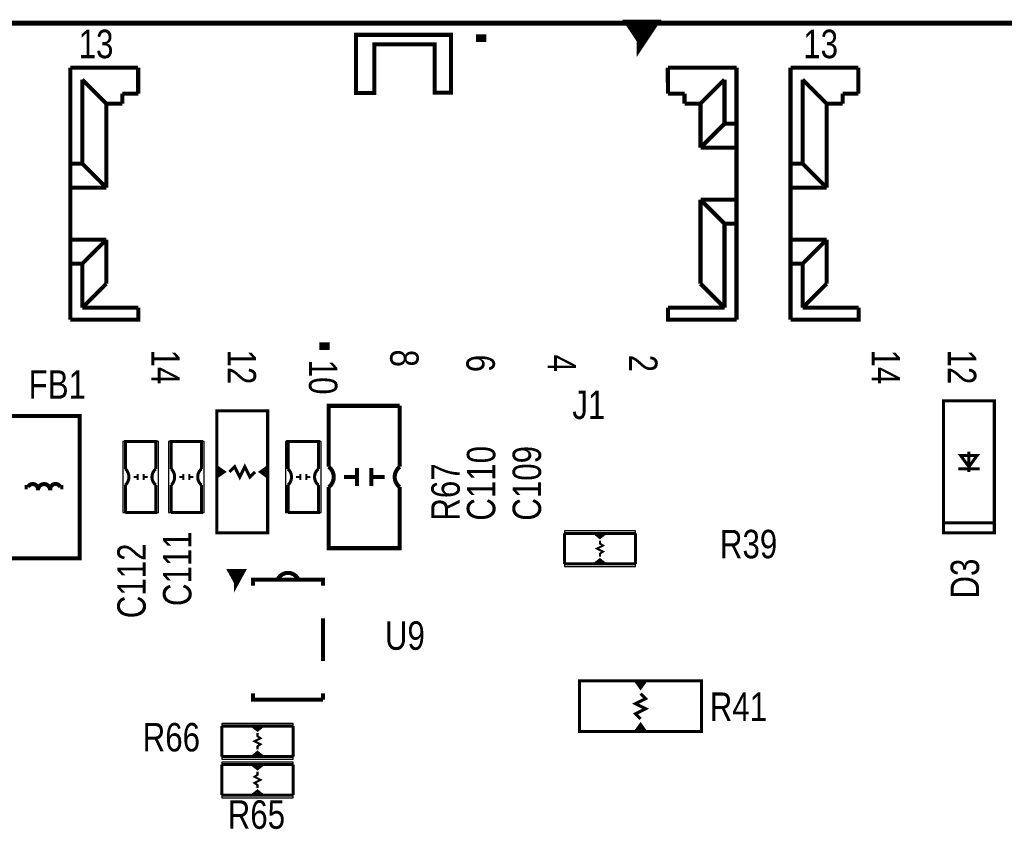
# Model space of a CAD drawing. Extents: x 0 to 180, y 0 to 69.
# Tile 4 of 6: x 24 to 49, y 49 to 69. Entities that reach past the tile are written whole.
import ezdxf
from ezdxf.enums import TextEntityAlignment as Align

# ---------------------------------------------------------------- set-up
doc = ezdxf.new("R2010")
doc.units = 0
for name, color, linetype in [('BG_OUTLINE', 254, 'CONTINUOUS'), ('PG_SILKSCREEN_TOP', 92, 'CONTINUOUS'), ('RD_SILKSCREEN_TOP', 20, 'CONTINUOUS')]:
    doc.layers.add(name, color=color, linetype=linetype)

msp = doc.modelspace()

# ---------------------------------------------------------------- linework, layer by layer
at = {"layer": 'BG_OUTLINE', "const_width": 0.127}
msp.add_lwpolyline([(96.999806, 69.000116), (0, 69.000116)], dxfattribs=at)
at = {"layer": 'PG_SILKSCREEN_TOP'}
for points, const_width in [([(39.960042, 68.576952), (39.706042, 68.957952), (40.214042, 68.957952), (39.960042, 68.576952), (39.960042, 68.957952)], 0.254), ([(35.191446, 67.271646), (35.191446, 68.706492), (32.817054, 68.706492), (32.817054, 67.250818), (33.27146, 67.250818), (33.27146, 68.469002), (34.778696, 68.469002), (34.778696, 67.261232), (35.191446, 67.261232), (35.191446, 67.271646)], 0.1016), ([(35.944048, 68.530978), (35.944048, 68.721986)], 0.254), ([(25.674828, 61.587888), (25.674828, 67.888104)], 0.1016), ([(25.674828, 61.587888), (25.674828, 67.888104)], 0.1016), ([(25.674828, 61.587888), (25.674828, 67.888104)], 0.1016), ([(25.674828, 67.888104), (27.36977, 67.888104)], 0.1016), ([(25.674828, 67.888104), (27.36977, 67.888104)], 0.1016), ([(27.370278, 67.238118), (27.36977, 67.888104)], 0.1016), ([(40.608758, 67.888104), (42.325036, 67.888104)], 0.1016), ([(40.608758, 67.888104), (40.609266, 67.238118)], 0.1016), ([(42.325036, 67.888104), (42.325036, 61.587888)], 0.1016), ([(42.325036, 61.587888), (42.325036, 67.888104)], 0.1016), ([(42.325036, 61.587888), (42.325036, 67.888104)], 0.1016), ([(43.674792, 61.587888), (43.674792, 67.888104)], 0.1016), ([(43.674792, 61.587888), (43.674792, 67.888104)], 0.1016), ([(43.674792, 61.587888), (43.674792, 67.888104)], 0.1016), ([(43.674792, 67.888104), (45.369734, 67.888104)], 0.1016), ([(43.674792, 67.888104), (45.369734, 67.888104)], 0.1016), ([(45.370242, 67.238118), (45.369734, 67.888104)], 0.1016), ([(25.975056, 67.587876), (26.575004, 66.987928)], 0.1016), ([(25.975056, 65.488058), (25.975056, 67.587876)], 0.1016), ([(42.024808, 67.587876), (41.42486, 66.987928)], 0.1016), ([(42.024808, 67.587876), (42.024808, 66.488056)], 0.1016), ([(43.97502, 67.587876), (44.574968, 66.987928)], 0.1016), ([(43.97502, 65.488058), (43.97502, 67.587876)], 0.1016), ([(26.975054, 66.987928), (26.975054, 67.238118)], 0.1016), ([(27.370278, 67.238118), (26.975054, 67.238118)], 0.1016), ([(41.02481, 67.238118), (40.609266, 67.238118)], 0.1016), ([(41.02481, 67.238118), (41.02481, 66.987928)], 0.1016), ([(44.975018, 66.987928), (44.975018, 67.238118)], 0.1016), ([(45.370242, 67.238118), (44.975018, 67.238118)], 0.1016), ([(26.575004, 66.987928), (26.975054, 66.987928)], 0.1016), ([(26.575004, 64.88811), (26.575004, 66.987928)], 0.1016), ([(41.02481, 66.987928), (41.42486, 66.987928)], 0.1016), ([(41.42486, 65.888108), (41.42486, 66.987928)], 0.1016), ([(44.574968, 66.987928), (44.975018, 66.987928)], 0.1016), ([(44.574968, 64.88811), (44.574968, 66.987928)], 0.1016), ([(42.024808, 66.488056), (41.42486, 65.888108)], 0.1016), ([(42.325036, 66.488056), (42.024808, 66.488056)], 0.1016), ([(41.42486, 65.888108), (42.325036, 65.888108)], 0.1016), ([(25.674828, 65.488058), (25.975056, 65.488058)], 0.1016), ([(26.575004, 64.88811), (25.975056, 65.488058)], 0.1016), ([(43.674792, 65.488058), (43.97502, 65.488058)], 0.1016), ([(44.574968, 64.88811), (43.97502, 65.488058)], 0.1016), ([(25.674828, 64.88811), (26.575004, 64.88811)], 0.1016), ([(43.674792, 64.88811), (44.574968, 64.88811)], 0.1016), ([(42.325036, 64.587882), (41.42486, 64.587882)], 0.1016), ([(41.42486, 64.587882), (42.024808, 63.987934)], 0.1016), ([(41.42486, 64.587882), (41.42486, 62.488064)], 0.1016), ([(42.325036, 63.987934), (42.024808, 63.987934)], 0.1016), ([(42.024808, 63.987934), (42.024808, 61.888116)], 0.1016), ([(26.575004, 63.587884), (25.674828, 63.587884)], 0.1016), ([(25.975056, 62.987936), (26.575004, 63.587884)], 0.1016), ([(26.575004, 62.488064), (26.575004, 63.587884)], 0.1016), ([(44.574968, 63.587884), (43.674792, 63.587884)], 0.1016), ([(43.97502, 62.987936), (44.574968, 63.587884)], 0.1016), ([(44.574968, 62.488064), (44.574968, 63.587884)], 0.1016), ([(25.975056, 62.987936), (25.674828, 62.987936)], 0.1016), ([(25.975056, 61.888116), (25.975056, 62.987936)], 0.1016), ([(43.97502, 62.987936), (43.674792, 62.987936)], 0.1016), ([(43.97502, 61.888116), (43.97502, 62.987936)], 0.1016), ([(25.975056, 61.888116), (26.575004, 62.488064)], 0.1016), ([(42.024808, 61.888116), (41.42486, 62.488064)], 0.1016), ([(43.97502, 61.888116), (44.574968, 62.488064)], 0.1016), ([(25.674828, 61.587888), (27.375358, 61.587888), (27.375104, 61.888116)], 0.1016), ([(25.975056, 61.888116), (27.375104, 61.888116)], 0.1016), ([(42.325036, 61.587888), (40.614346, 61.587888), (40.614092, 61.888116)], 0.1016), ([(40.614092, 61.888116), (42.024808, 61.888116)], 0.1016), ([(43.674792, 61.587888), (45.375322, 61.587888), (45.375068, 61.888116)], 0.1016), ([(43.97502, 61.888116), (45.375068, 61.888116)], 0.1016), ([(25.674828, 61.587888), (27.375358, 61.587888)], 0.1016), ([(42.325036, 61.587888), (40.614346, 61.587888)], 0.1016), ([(43.674792, 61.587888), (45.375322, 61.587888)], 0.1016), ([(32.02686, 60.830968), (32.02686, 61.02096)], 0.254), ([(48.768, 56.515), (48.768, 56.261), (47.498, 56.261), (47.498, 56.515), (48.768, 56.515), (48.768, 59.563), (47.498, 59.563), (47.498, 56.515)], 0.0762), ([(30.607, 59.309), (30.607, 56.261), (29.337, 56.261), (29.337, 59.309), (30.607, 59.309)], 0.0762), ([(33.909, 59.436), (32.131, 59.436), (32.131, 57.912)], 0.1016), ([(33.909, 57.912), (33.909, 59.436)], 0.1016), ([(25.908, 59.182), (24.13, 59.182), (24.13, 55.626), (25.908, 55.626), (25.908, 59.182)], 0.1016), ([(27.051, 57.8612), (27.051, 58.547), (27.813, 58.547), (27.813, 57.8612)], 0.0762), ([(28.194, 57.8612), (28.194, 58.547), (28.956, 58.547), (28.956, 57.8612)], 0.0762), ([(31.115, 57.8612), (31.115, 58.547), (31.877, 58.547), (31.877, 57.8612)], 0.0762), ([(48.133, 57.785), (48.133, 58.293)], 0.0762), ([(48.133, 57.912), (48.3362, 58.1914), (47.9298, 58.1914), (48.133, 57.912)], 0.0762), ([(29.337, 57.658), (29.5148, 57.785), (29.337, 57.912)], 0.0762), ([(29.5148, 57.785), (29.3878, 57.785), (29.3878, 57.7342), (29.3878, 57.8358)], 0.0762), ([(29.6545, 57.785), (29.7815, 57.912), (29.9085, 57.658), (30.0355, 57.912), (30.1625, 57.658), (30.2895, 57.785)], 0.0762), ([(30.607, 57.912), (30.4292, 57.785), (30.607, 57.658)], 0.0762), ([(30.4292, 57.785), (30.5562, 57.785), (30.5562, 57.8358), (30.5562, 57.7342)], 0.0762), ([(32.8422, 57.4294), (32.8422, 57.8866)], 0.1016), ([(33.1978, 57.4294), (33.1978, 57.8866)], 0.1016), ([(47.8663, 57.8612), (48.3997, 57.8612)], 0.0762), ([(27.3558, 57.658), (27.2542, 57.658)], 0.0508), ([(27.3558, 57.7342), (27.3558, 57.5818)], 0.0508), ([(27.5082, 57.7342), (27.5082, 57.5818)], 0.0508), ([(27.6098, 57.658), (27.5082, 57.658)], 0.0508), ([(28.4988, 57.658), (28.3972, 57.658)], 0.0508), ([(28.4988, 57.7342), (28.4988, 57.5818)], 0.0508), ([(28.6512, 57.7342), (28.6512, 57.5818)], 0.0508), ([(28.7528, 57.658), (28.6512, 57.658)], 0.0508), ([(31.4198, 57.658), (31.3182, 57.658)], 0.0508), ([(31.4198, 57.7342), (31.4198, 57.5818)], 0.0508), ([(31.5722, 57.7342), (31.5722, 57.5818)], 0.0508), ([(31.6738, 57.658), (31.5722, 57.658)], 0.0508), ([(32.8422, 57.658), (32.512, 57.658)], 0.1016), ([(33.1978, 57.658), (33.528, 57.658)], 0.1016), ([(24.5364, 57.404), (24.6126, 57.404)], 0.1016), ([(25.5016, 57.404), (25.4254, 57.404)], 0.1016), ([(27.051, 56.769), (27.813, 56.769), (27.813, 57.4548)], 0.0762), ([(27.051, 56.769), (27.051, 57.4548)], 0.0762), ([(28.194, 56.769), (28.956, 56.769), (28.956, 57.4548)], 0.0762), ([(28.194, 56.769), (28.194, 57.4548)], 0.0762), ([(31.115, 56.769), (31.877, 56.769), (31.877, 57.4548)], 0.0762), ([(31.115, 56.769), (31.115, 57.4548)], 0.0762), ([(39.800276, 56.2483), (39.038276, 56.2483), (38.911276, 56.1467), (38.784276, 56.2483), (38.022276, 56.2483)], 0.0762), ([(38.022276, 56.2483), (38.022276, 55.4863)], 0.0762), ([(38.784276, 56.2483), (39.038276, 56.2483)], 0.0762), ([(38.885876, 56.1975), (38.962076, 56.1975)], 0.0762), ([(39.800276, 55.4863), (39.800276, 56.2483)], 0.0762), ([(38.911276, 55.6641), (38.911276, 55.7403), (38.987476, 55.7911), (38.835076, 55.8673), (38.987476, 55.9435), (38.911276, 55.9943), (38.911276, 56.0705)], 0.0508), ([(38.022276, 55.4863), (38.784276, 55.4863), (38.911276, 55.5879), (39.038276, 55.4863), (39.800276, 55.4863)], 0.0762), ([(38.784276, 55.4863), (39.038276, 55.4863)], 0.0762), ([(38.885876, 55.5117), (38.962076, 55.5117)], 0.0762), ([(29.82976, 55.019448), (29.67736, 55.298848), (29.98216, 55.298848), (29.82976, 55.019448), (29.82976, 55.273448)], 0.127), ([(31.99003, 54.9402), (31.99003, 55.094124), (30.23997, 55.094124), (30.23997, 54.9402)], 0.1016), ([(31.99003, 53.0606), (31.99003, 54.1274)], 0.1016), ([(41.451276, 51.2953), (38.403276, 51.2953), (38.403276, 52.5653), (41.451276, 52.5653), (41.451276, 51.2953)], 0.0762), ([(39.800276, 52.5653), (39.927276, 52.3875), (40.054276, 52.5653)], 0.0762), ([(39.927276, 52.3875), (39.927276, 52.5145), (39.876476, 52.5145), (39.978076, 52.5145)], 0.0762), ([(31.99003, 52.093876), (30.23997, 52.093876), (30.23997, 52.2478)], 0.1016), ([(31.99003, 52.093876), (31.99003, 52.2478)], 0.1016), ([(39.927276, 52.2478), (40.054276, 52.1208), (39.800276, 51.9938), (40.054276, 51.8668), (39.800276, 51.7398), (39.927276, 51.6128)], 0.0762), ([(31.242, 51.435), (30.48, 51.435), (30.353, 51.3334), (30.226, 51.435), (29.464, 51.435)], 0.0762), ([(29.464, 51.435), (29.464, 50.673)], 0.0762), ([(30.226, 51.435), (30.48, 51.435)], 0.0762), ([(31.242, 50.673), (31.242, 51.435)], 0.0762), ([(40.054276, 51.2953), (39.927276, 51.4731), (39.800276, 51.2953)], 0.0762), ([(39.927276, 51.4731), (39.927276, 51.3461), (39.978076, 51.3461), (39.876476, 51.3461)], 0.0762), ([(30.353, 50.8508), (30.353, 50.927), (30.4292, 50.9778), (30.2768, 51.054), (30.4292, 51.1302), (30.353, 51.181), (30.353, 51.2572)], 0.0508), ([(30.3276, 51.3842), (30.4038, 51.3842)], 0.0762), ([(29.464, 50.673), (30.226, 50.673), (30.353, 50.7746), (30.48, 50.673), (31.242, 50.673)], 0.0762), ([(30.226, 50.673), (30.48, 50.673)], 0.0762), ([(30.3276, 50.6984), (30.4038, 50.6984)], 0.0762), ([(31.242, 50.4698), (30.48, 50.4698), (30.353, 50.3682), (30.226, 50.4698), (29.464, 50.4698)], 0.0762), ([(29.464, 50.4698), (29.464, 49.7078)], 0.0762), ([(30.48, 50.4698), (30.226, 50.4698)], 0.0762), ([(30.3784, 50.4444), (30.3022, 50.4444)], 0.0762), ([(31.242, 49.7078), (31.242, 50.4698)], 0.0762), ([(30.353, 50.292), (30.353, 50.2158), (30.2768, 50.165), (30.4292, 50.0888), (30.2768, 50.0126), (30.353, 49.9618), (30.353, 49.8856)], 0.0508), ([(29.464, 49.7078), (30.226, 49.7078), (30.353, 49.8094), (30.48, 49.7078), (31.242, 49.7078)], 0.0762), ([(30.48, 49.7078), (30.226, 49.7078)], 0.0762), ([(30.3784, 49.7586), (30.3022, 49.7586)], 0.0762)]:
    msp.add_lwpolyline(points, dxfattribs=dict(at, const_width=const_width))
for points in [[(27.8765, 58.547), (26.9875, 58.547)], [(26.9875, 58.547), (26.9875, 56.769)], [(27.8765, 56.769), (27.8765, 58.547)], [(29.0195, 58.547), (28.1305, 58.547)], [(28.1305, 58.547), (28.1305, 56.769)], [(29.0195, 56.769), (29.0195, 58.547)], [(31.9405, 58.547), (31.0515, 58.547)], [(31.0515, 58.547), (31.0515, 56.769)], [(31.9405, 56.769), (31.9405, 58.547)], [(26.9875, 56.769), (27.8765, 56.769)], [(28.1305, 56.769), (29.0195, 56.769)], [(31.0515, 56.769), (31.9405, 56.769)], [(39.800276, 56.3118), (38.022276, 56.3118)], [(38.022276, 56.3118), (38.022276, 55.4228)], [(39.800276, 55.4228), (39.800276, 56.3118)], [(38.022276, 55.4228), (39.800276, 55.4228)], [(31.242, 51.4985), (29.464, 51.4985)], [(29.464, 51.4985), (29.464, 50.6095)], [(31.242, 50.6095), (31.242, 51.4985)], [(29.464, 50.6095), (31.242, 50.6095)], [(31.242, 50.5333), (29.464, 50.5333)], [(29.464, 50.5333), (29.464, 49.6443)], [(31.242, 49.6443), (31.242, 50.5333)], [(29.464, 49.6443), (31.242, 49.6443)]]:
    msp.add_lwpolyline(points, dxfattribs=at)
for points, const_width in [([(27.051, 57.8612, -0.428966), (27.051, 57.4548)], 0.0762), ([(27.813, 57.8612, 0.480625), (27.813, 57.4548)], 0.0762), ([(28.194, 57.8612, -0.428966), (28.194, 57.4548)], 0.0762), ([(28.956, 57.8612, 0.480625), (28.956, 57.4548)], 0.0762), ([(31.115, 57.8612, -0.428966), (31.115, 57.4548)], 0.0762), ([(31.877, 57.8612, 0.480625), (31.877, 57.4548)], 0.0762), ([(32.131, 57.912, -0.5), (32.131, 57.404), (32.131, 55.88), (33.909, 55.88), (33.909, 57.404)], 0.1016), ([(33.909, 57.912, 0.5), (33.909, 57.404)], 0.1016), ([(24.6126, 57.404, -0.856471), (24.8666, 57.3278)], 0.1016), ([(24.8666, 57.3278, -1), (25.1714, 57.3278)], 0.1016), ([(25.1714, 57.3278, -0.882782), (25.4254, 57.404)], 0.1016), ([(31.369, 55.10784, 0.600256), (30.861, 55.10784)], 0.1016)]:
    msp.add_lwpolyline(points, format="xyb", dxfattribs=dict(at, const_width=const_width))
msp.add_lwpolyline([(48.7934, 56.515), (47.498, 56.515), (47.498, 56.2864), (48.7934, 56.2864)], close=True, dxfattribs=at)

# ---------------------------------------------------------------- texts
at = {"layer": 'PG_SILKSCREEN_TOP', "width": 0.821429}
for p in [(25.8826, 68.1228), (43.9928, 68.1228)]:
    msp.add_text('13', height=0.7112, dxfattribs=at).set_placement(p)
for s, p in [('8', (33.66897, 60.84189)), ('14', (27.69997, 60.84189)), ('12', (29.60497, 60.84189)), ('6', (35.57397, 60.71489)), ('4', (37.60597, 60.71489)), ('2', (39.63797, 60.71489)), ('14', (45.699934, 60.84189)), ('12', (47.604934, 60.84189)), ('10', (31.63697, 60.58789))]:
    msp.add_text(s, height=0.7112, rotation=270, dxfattribs=at).set_placement(p)
at = {"layer": 'RD_SILKSCREEN_TOP', "width": 0.821429}
for s, p in [('FB1', (25.3492, 59.6138)), ('J1', (38.6334, 59.1058)), ('U9', (34.036, 53.34)), ('R65', (30.32506, 48.866552))]:
    msp.add_text(s, height=0.7112, dxfattribs=at).set_placement(p, align=Align.CENTER)
for s, p in [('C110', (36.2966, 56.5658)), ('C109', (37.4396, 56.5658)), ('R67', (35.4076, 56.5658)), ('C111', (28.702, 54.4322)), ('C112', (27.559, 54.1274))]:
    msp.add_text(s, height=0.7112, rotation=90, dxfattribs=at).set_placement(p)
for s, p in [('R39', (41.91, 55.626)), ('R41', (41.656, 51.562)), ('R66', (27.4828, 50.8))]:
    msp.add_text(s, height=0.7112, dxfattribs=at).set_placement(p)
msp.add_text('D3', height=0.7112, rotation=90, dxfattribs=at).set_placement((48.387, 55.118), align=Align.CENTER)

doc.saveas('drawing.dxf')
